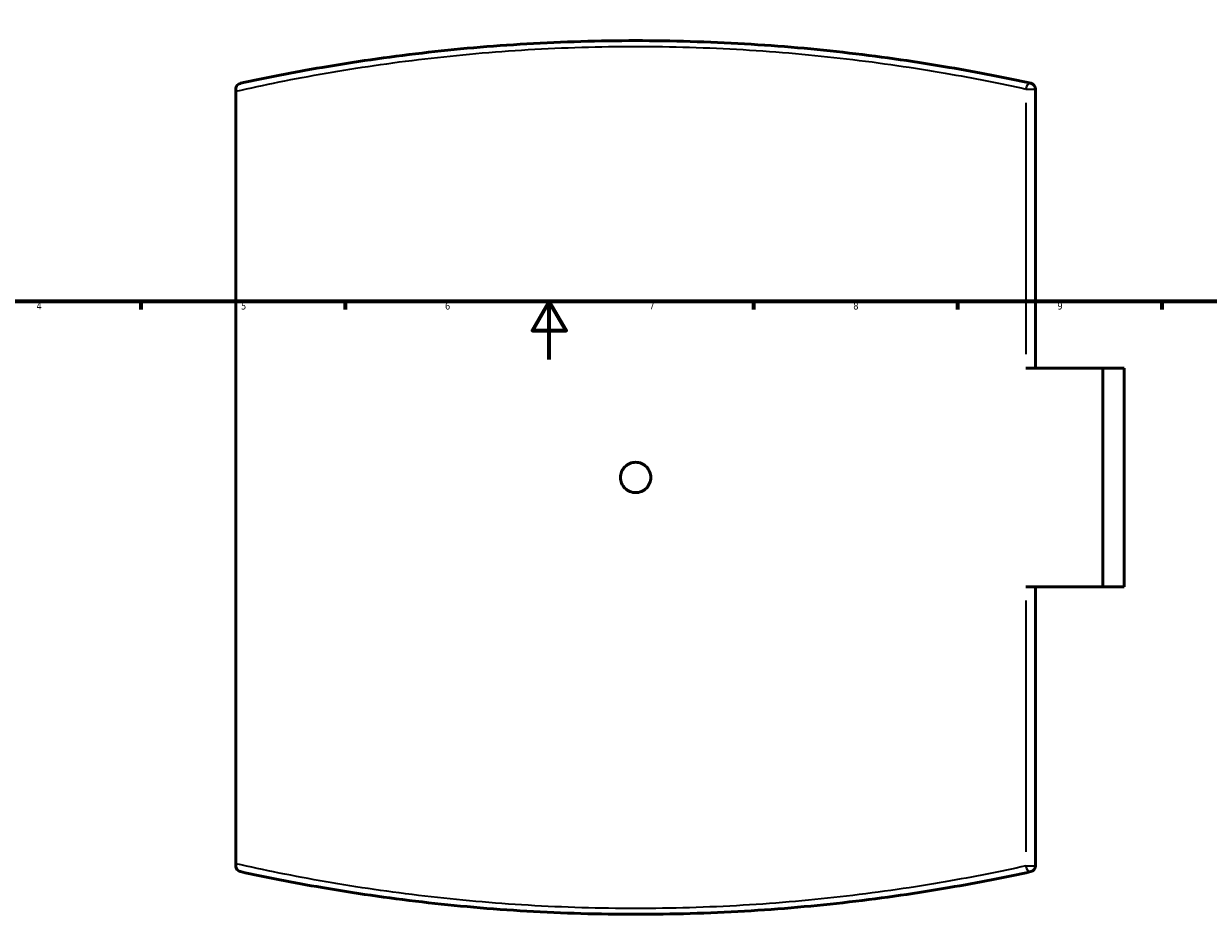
# Model space of a CAD drawing. Header units: millimetres. Extents: x -519 to 1053, y -190 to 828.
# Tile 4 of 9: x 240 to 647, y -190 to 115. Entities that reach past the tile are written whole.
import ezdxf

# ---------------------------------------------------------------- set-up
doc = ezdxf.new("R2010")
doc.units = ezdxf.units.MM
for name, color, linetype, lineweight in [('Border (ANSI)', 7, 'Continuous', 70), ('Visible (ANSI)', 7, 'Continuous', 50), ('Visible Narrow (ANSI)', 7, 'Continuous', 35)]:
    doc.layers.add(name, color=color, linetype=linetype, lineweight=lineweight)
doc.styles.add('Note Text (ANSI)', font='tahoma.ttf')

# ---------------------------------------------------------------- blocks, each defined once
blk = doc.blocks.new('Borders Default Border')
at = {"layer": 'Border (ANSI)'}
for p, q in [((280.33, 20), (280.33, 17.2)), ((350.42, 20), (350.42, 17.2)), ((490.58, 20), (490.58, 17.2)), ((560.67, 20), (560.67, 17.2)), ((630.75, 20), (630.75, 17.2))]:
    blk.add_line(p, q, dxfattribs=at)
at = {"layer": 'Border (ANSI)', "flags": 128}
for points in [[(20, 20), (20, 574), (821, 574), (821, 20), (20, 20)], [(420.5, 0), (420.5, 20), (414.73, 10), (426.27, 10), (420.5, 20)]]:
    blk.add_lwpolyline(points, dxfattribs=at)
at = {"layer": 'Border (ANSI)', "color": 5, "true_color": 0x0000ff, "char_height": 2.4, "attachment_point": 7, "style": 'Note Text (ANSI)'}
for s, insert in [('4', (244.45, 17.2)), ('6', (384.69, 17.15)), ('7', (454.8, 17.2)), ('9', (594.92, 17.15)), ('5', (314.67, 17.15)), ('8', (524.84, 17.15))]:
    blk.add_mtext(s, dxfattribs=dict(at, insert=insert))

msp = doc.modelspace()

# ---------------------------------------------------------------- linework, layer by layer
at = {"layer": 'Visible (ANSI)'}
for p, q in [((312.89, 92.91), (312.89, 92.16)), ((312.89, -173.13), (312.89, 92.16)), ((587.39, -2.98), (587.39, 92.91)), ((584.05, -2.98), (610.53, -2.98)), ((610.53, -77.98), (610.53, -2.98)), ((610.53, -2.98), (617.89, -2.98)), ((617.89, -77.98), (617.89, -2.98)), ((610.53, -77.98), (584.05, -77.98)), ((587.39, -173.87), (587.39, -77.98)), ((617.89, -77.98), (610.53, -77.98)), ((312.89, -173.13), (312.89, -173.87))]:
    msp.add_line(p, q, dxfattribs=at)
for centre, start, end in [((585.39, 92.91), 0, 77.6711), ((585.39, -173.87), 282.3289, 0)]:
    msp.add_arc(centre, 2, start, end, dxfattribs=at)
for points, knots in [([(585.82, 94.87), (577.11, 96.77), (567.72, 98.63), (546.93, 102.2), (535.43, 103.88), (511.85, 106.62), (499.79, 107.7), (475.2, 109.14), (462.67, 109.52), (450.14, 109.52), (437.61, 109.52), (425.09, 109.14), (400.5, 107.7), (388.44, 106.62), (364.85, 103.88), (353.35, 102.2), (332.56, 98.63), (323.17, 96.77), (314.46, 94.87)], [4.315605, 4.315605, 4.315605, 4.315605, 7.866157, 7.866157, 11.729935, 11.729935, 15.47665, 15.47665, 19.22337, 19.22337, 19.22337, 22.97009, 22.97009, 26.716805, 26.716805, 30.580582, 30.580582, 34.131132, 34.131132, 34.131132, 34.131132]), ([(312.89, 92.91), (312.89, 93.05), (312.91, 93.18), (312.97, 93.51), (313.04, 93.69), (313.26, 94.1), (313.45, 94.32), (313.92, 94.68), (314.18, 94.8), (314.46, 94.86), (314.46, 94.87), (314.46, 94.87)], [-0.577543, -0.577543, -0.577543, -0.577543, -0.5160915, -0.5160915, -0.4024521, -0.4024521, -0.2041519, -0.2041519, 0, 0, 0.0015349, 0.0015349, 0.0015349, 0.0015349]), ([(455.34, -40.48), (455.34, -41.13), (455.21, -41.83), (454.68, -43.11), (454.28, -43.7), (453.36, -44.62), (452.77, -45.02), (451.49, -45.55), (450.79, -45.68), (449.49, -45.68), (448.79, -45.55), (447.51, -45.02), (446.93, -44.62), (446, -43.7), (445.6, -43.11), (445.07, -41.83), (444.94, -41.13), (444.94, -39.83), (445.07, -39.13), (445.6, -37.85), (446, -37.27), (446.93, -36.34), (447.51, -35.94), (448.79, -35.41), (449.49, -35.28), (450.79, -35.28), (451.49, -35.41), (452.77, -35.94), (453.36, -36.34), (454.28, -37.27), (454.68, -37.85), (455.21, -39.13), (455.34, -39.83), (455.34, -40.48)], [0, 0, 0, 0, 0.195887, 0.195887, 0.391773, 0.391773, 0.58766, 0.58766, 0.783546, 0.783546, 0.979433, 0.979433, 1.175319, 1.175319, 1.371206, 1.371206, 1.567092, 1.567092, 1.762979, 1.762979, 1.958865, 1.958865, 2.154752, 2.154752, 2.350639, 2.350639, 2.546525, 2.546525, 2.742412, 2.742412, 2.938298, 2.938298, 3.134185, 3.134185, 3.134185, 3.134185]), ([(314.46, -175.83), (314.46, -175.83), (314.46, -175.83), (314.18, -175.76), (313.92, -175.64), (313.45, -175.28), (313.26, -175.06), (313.04, -174.65), (312.97, -174.47), (312.91, -174.14), (312.89, -174.01), (312.89, -173.87)], [-0.4482087, -0.4482087, -0.4482087, -0.4482087, -0.4470207, -0.4470207, -0.2890063, -0.2890063, -0.1355211, -0.1355211, -0.0475637, -0.0475637, 0, 0, 0, 0]), ([(314.46, -175.83), (323.17, -177.73), (332.56, -179.59), (353.35, -183.16), (364.85, -184.85), (388.44, -187.59), (400.49, -188.66), (425.08, -190.11), (437.61, -190.48), (450.14, -190.48), (462.67, -190.48), (475.2, -190.11), (499.79, -188.66), (511.85, -187.59), (535.44, -184.85), (546.94, -183.16), (567.73, -179.59), (577.12, -177.73), (585.82, -175.83)], [2.791604, 2.791604, 2.791604, 2.791604, 6.341679, 6.341679, 10.205752, 10.205752, 13.952572, 13.952572, 17.699398, 17.699398, 17.699398, 21.446224, 21.446224, 25.193044, 25.193044, 29.057118, 29.057118, 32.607131, 32.607131, 32.607131, 32.607131])]:
    msp.add_open_spline(points, degree=3, knots=knots, dxfattribs=at)
at = {"layer": 'Visible Narrow (ANSI)'}
for p, q in [((584.23, 92.91), (587.38, 92.91)), ((584.05, 88.12), (584.05, 1.81)), ((584.05, -82.77), (584.05, -169.08)), ((584.23, -173.87), (587.38, -173.87))]:
    msp.add_line(p, q, dxfattribs=at)
for centre, major_axis, start_param, end_param in [((585.39, 92.91), (0.43, 1.95), 0.085713, 1.628541), ((585.39, -173.87), (0.43, -1.95), 4.654644, 6.197473)]:
    msp.add_ellipse(centre, major_axis=major_axis, ratio=0.660902, start_param=start_param, end_param=end_param, dxfattribs=at)
for points, knots in [([(312.89, 92.16), (322.41, 94.32), (332.8, 96.44), (354.61, 100.22), (365.96, 101.9), (389.24, 104.63), (401.14, 105.7), (425.41, 107.15), (437.78, 107.52), (450.14, 107.52), (462.51, 107.52), (474.87, 107.15), (499.14, 105.7), (511.04, 104.63), (534.32, 101.9), (545.67, 100.22), (566.19, 96.66), (575.46, 94.81), (584.05, 92.91)], [-34.595957, -34.595957, -34.595957, -34.595957, -30.580582, -30.580582, -26.716805, -26.716805, -22.97009, -22.97009, -19.22337, -19.22337, -19.22337, -15.47665, -15.47665, -11.729935, -11.729935, -7.866157, -7.866157, -4.315605, -4.315605, -4.315605, -4.315605]), ([(584.05, -173.87), (575.46, -175.77), (566.19, -177.62), (545.68, -181.18), (534.33, -182.86), (511.05, -185.59), (499.14, -186.66), (474.87, -188.11), (462.51, -188.48), (450.14, -188.48), (437.78, -188.48), (425.41, -188.11), (401.14, -186.66), (389.24, -185.59), (365.96, -182.86), (354.61, -181.18), (332.8, -177.4), (322.4, -175.28), (312.89, -173.13)], [-32.607131, -32.607131, -32.607131, -32.607131, -29.057118, -29.057118, -25.193044, -25.193044, -21.446224, -21.446224, -17.699398, -17.699398, -17.699398, -13.952572, -13.952572, -10.205752, -10.205752, -6.341679, -6.341679, -2.32678, -2.32678, -2.32678, -2.32678])]:
    msp.add_open_spline(points, degree=3, knots=knots, dxfattribs=at)

# ---------------------------------------------------------------- block references
msp.add_blockref('Borders Default Border', (0, 0))

doc.saveas('drawing.dxf')
